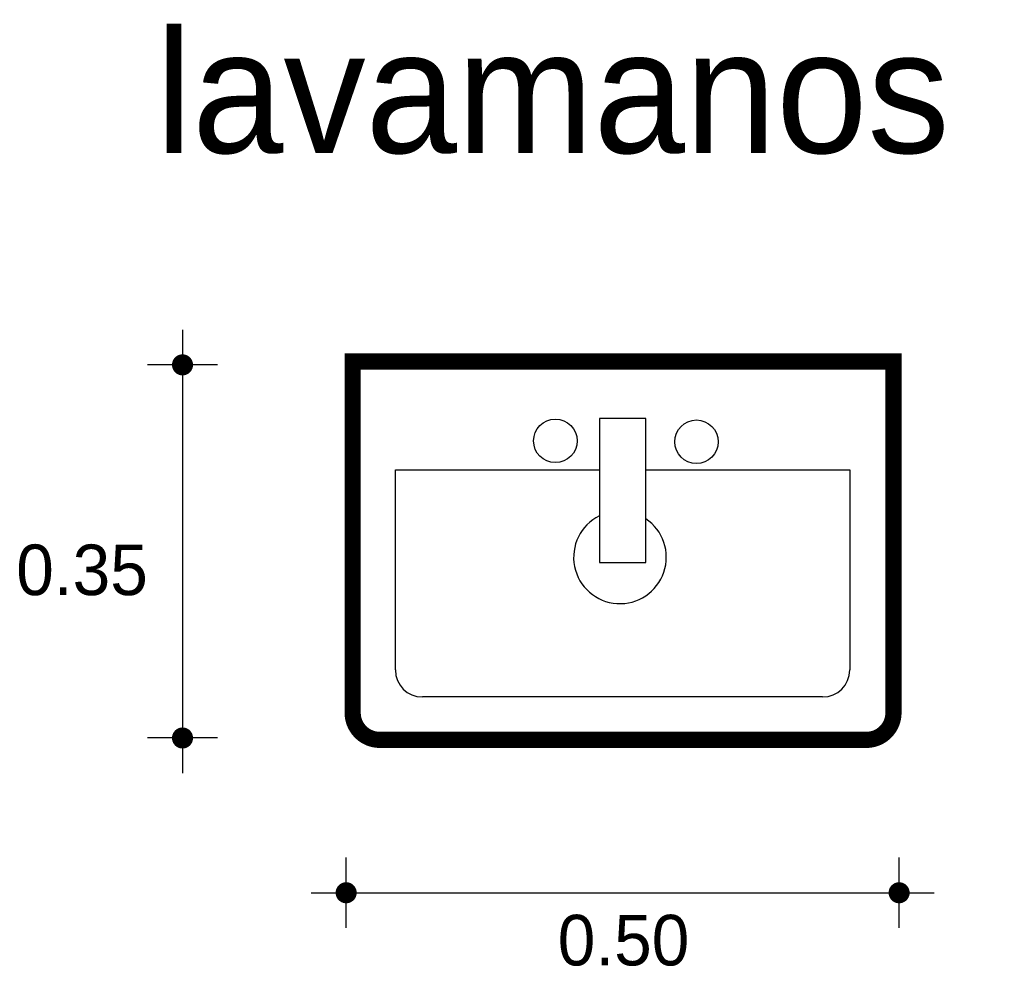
# Model space of a CAD drawing. Extents: x 11.541 to 12.451, y -4.71 to -3.835.
import ezdxf

# ---------------------------------------------------------------- set-up
doc = ezdxf.new("R2010")
doc.units = 0
doc.header["$MEASUREMENT"] = 0
for name, color, linetype in [('BORDE', 2, 'CONTINUOUS'), ('COTAS', 6, 'CONTINUOUS'), ('DIBUJO', 5, 'CONTINUOUS'), ('TEXTO', 4, 'CONTINUOUS')]:
    doc.layers.add(name, color=color, linetype=linetype)

msp = doc.modelspace()

# ---------------------------------------------------------------- linework, layer by layer
at = {"layer": 'BORDE', "const_width": 0.015}
msp.add_lwpolyline([(11.84874, -4.47587), (11.84874, -4.15087), (12.34874, -4.15087), (12.34874, -4.47587, -0.414214), (12.32374, -4.50087), (11.87374, -4.50087, -0.414214)], format="xyb", close=True, dxfattribs=at)
at = {"layer": 'COTAS'}
for p, q in [((11.69142, -4.12161), (11.69142, -4.53162)), ((11.72388, -4.15408), (11.65895, -4.15408)), ((11.72388, -4.49915), (11.65895, -4.49915)), ((11.84273, -4.67474), (11.84273, -4.60981)), ((12.35396, -4.67474), (12.35396, -4.60981)), ((11.81026, -4.64227), (12.38642, -4.64227))]:
    msp.add_line(p, q, dxfattribs=at)
at = {"layer": 'COTAS', "const_width": 0.00974}
for points in [[(11.68655, -4.15408, 1), (11.69629, -4.15408, 1)], [(11.68655, -4.49915, 1), (11.69629, -4.49915, 1)], [(11.83786, -4.64227, 1), (11.8476, -4.64227, 1)], [(12.34909, -4.64227, 1), (12.35883, -4.64227, 1)]]:
    msp.add_lwpolyline(points, format="xyb", close=True, dxfattribs=at)
at = {"layer": 'DIBUJO'}
for p, q in [((11.84824, -4.15122), (12.34824, -4.15122)), ((11.84824, -4.47622), (11.84824, -4.15122)), ((12.34824, -4.15122), (12.34824, -4.47622)), ((12.07682, -4.20357), (12.07682, -4.33682)), ((12.11968, -4.20357), (12.07682, -4.20357)), ((12.11968, -4.33682), (12.11968, -4.20357)), ((11.88824, -4.43622), (11.88824, -4.25122)), ((11.88824, -4.25122), (12.07682, -4.25122)), ((12.11968, -4.25122), (12.30824, -4.25122)), ((12.30824, -4.25122), (12.30824, -4.43622)), ((12.07682, -4.33682), (12.11968, -4.33682)), ((12.28324, -4.46122), (11.91324, -4.46122)), ((12.32324, -4.50122), (11.87324, -4.50122))]:
    msp.add_line(p, q, dxfattribs=at)
for centre in [(12.03613, -4.22439), (12.16658, -4.22519)]:
    msp.add_circle(centre, 0.02013, dxfattribs=at)
for centre, radius, start, end in [((12.09587, -4.33206), 0.04286, 116.38781, 56.25103), ((11.91324, -4.43622), 0.025, 180, 270), ((12.28324, -4.43622), 0.025, 270, 0), ((11.87324, -4.47622), 0.025, 180, 270), ((12.32324, -4.47622), 0.025, 270, 0)]:
    msp.add_arc(centre, radius, start, end, dxfattribs=at)

# ---------------------------------------------------------------- texts
at = {"layer": 'COTAS'}
for s, p in [('0.35', (11.53769, -4.36701)), ('0.50', (12.03832, -4.70947))]:
    msp.add_text(s, height=0.046751, dxfattribs=at).set_placement(p)
at = {"layer": 'TEXTO'}
msp.add_text('lavamanos', height=0.113495, dxfattribs=at).set_placement((11.66666, -3.95811))

doc.saveas('drawing.dxf')
